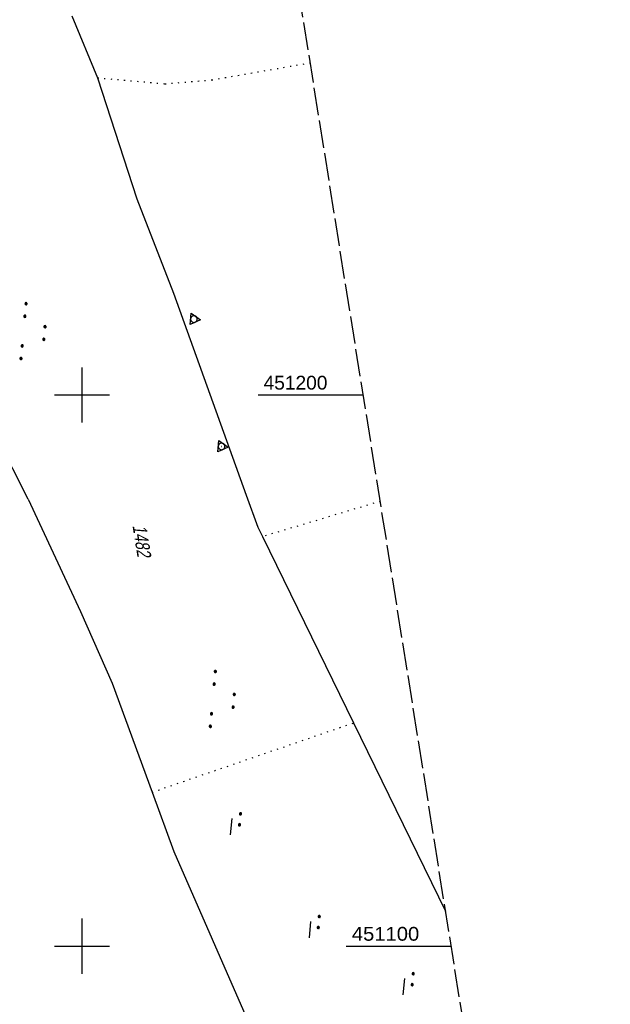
# Model space of a CAD drawing. Extents: x 508367 to 508796, y 450874 to 451833.
# Tile 11 of 37: x 508689 to 508796, y 451089 to 451268. Entities that reach past the tile are written whole.
import ezdxf

# ---------------------------------------------------------------- set-up
doc = ezdxf.new("R2010")
doc.units = 0
doc.header["$LTSCALE"] = 10
doc.header["$MEASUREMENT"] = 0
for name, pattern in [('LT00', [0]), ('LT14', [0.6, 0.5, -0.1]), ('PUNKTX2_STR', [0.6, 0.1, -0.5])]:
    doc.linetypes.add(name, pattern=pattern)
doc.layers.get('0').update_dxf_attribs({"linetype": 'LT00'})
doc.layers.add('-BLATT_121-RAND', color=7, linetype='LT14', plot=False)
for name, color, linetype in [('DFK_FLUR_NR', 250, 'LT00'), ('DFK_KATASTER', 250, 'LT00'), ('DFK_NUTZUNG', 250, 'LT00'), ('DFK_NUTZUNGSGRENZE', 70, 'PUNKTX2_STR'), ('DFK_TOPO-SYM', 252, 'LT00'), ('DFK_VERMPKT', 252, 'LT00'), ('V121_RASTER', 250, 'LT00')]:
    doc.layers.add(name, color=color, linetype=linetype)
doc.styles.get("Standard").update_dxf_attribs({"font": 'ARIAL.TTF'})

# ---------------------------------------------------------------- blocks, each defined once
blk = doc.blocks.new('SYMB7001')
at = {"color": 0, "linetype": 'ByBlock'}
for p, q in [((-0.869, -0.506), (0, 1.001)), ((-0.5005, 0), (-0.496554, -0.062729)), ((0, 1.001), (0.869, -0.506)), ((0.869, -0.506), (-0.869, -0.506))]:
    blk.add_line(p, q, dxfattribs=at)
for points in [[(0.5005, 0), (0.496553, 0.062729), (0.484776, 0.124469), (0.465353, 0.184246), (0.438592, 0.241118), (0.404913, 0.294187), (0.364849, 0.342616), (0.319031, 0.385642), (0.268181, 0.422586), (0.213103, 0.452866), (0.154663, 0.476004), (0.093784, 0.491635), (0.031427, 0.499512), (-0.031427, 0.499512), (-0.093784, 0.491635), (-0.154663, 0.476004), (-0.213103, 0.452866), (-0.268181, 0.422586), (-0.319031, 0.385642), (-0.364849, 0.342616), (-0.404913, 0.294187), (-0.438592, 0.241118), (-0.465353, 0.184246), (-0.484776, 0.124469), (-0.496554, 0.062729), (-0.5005, 0)], [(0.031427, -0.499513), (0.093784, -0.491635), (0.154663, -0.476004), (0.213103, -0.452866), (0.268182, -0.422587), (0.319031, -0.385642), (0.364849, -0.342616), (0.404913, -0.294187), (0.438592, -0.241118), (0.465354, -0.184247), (0.484776, -0.124469), (0.496554, -0.062729), (0.500501, 0)], [(-0.496554, -0.062729), (-0.484776, -0.124469), (-0.465353, -0.184246), (-0.438592, -0.241118), (-0.404913, -0.294187), (-0.364849, -0.342616), (-0.319031, -0.385642), (-0.268182, -0.422586), (-0.213103, -0.452866), (-0.154663, -0.476004), (-0.093784, -0.491635), (-0.031427, -0.499513), (0.031427, -0.499513)]]:
    blk.add_lwpolyline(points, dxfattribs=at)
blk = doc.blocks.new('SYMB7301')
at = {"color": 0, "linetype": 'ByBlock'}
for p, q in [((-0.128693, 0), (0, 0.128693)), ((0, -0.128693), (-0.128693, 0)), ((0, 0.128693), (0.128693, 0)), ((0.128693, 0), (0, -0.128693)), ((0.000059, -0.009738), (0.000059, 0.009897)), ((-0.00901, -0.004339), (-0.002225, -0.009749))]:
    blk.add_line(p, q, dxfattribs=at)
for points in [[(-0.002225, 0.009749), (-0.00901, 0.004339), (-0.00901, -0.004339)], [(0.01, 0), (0.006235, 0.007818), (-0.002225, 0.009749)], [(-0.002225, -0.009749), (0.006235, -0.007818), (0.01, 0)]]:
    blk.add_lwpolyline(points, dxfattribs=at)
blk = doc.blocks.new('SYMB7271')
at = {"color": 0, "linetype": 'ByBlock'}
for p, q in [((-0.215, 0.087919), (-0.215, 0.062081)), ((-0.21, 0.057895), (-0.21, 0.092105)), ((-0.205, 0.094164), (-0.205, 0.055836)), ((-0.2, 0.055204), (-0.2, 0.094796)), ((-0.195, 0.094164), (-0.195, 0.055836)), ((-0.19, 0.057895), (-0.19, 0.092105)), ((-0.185, 0.087919), (-0.185, 0.062081)), ((-0.18, 0.074874), (-0.18, 0.075146)), ((-0.015, 0.087919), (-0.015, 0.062081)), ((-0.01, 0.057895), (-0.01, 0.092105)), ((-0.005, 0.094164), (-0.005, 0.055836)), ((0, 0.055204), (0, 0.094796)), ((0.005, 0.094164), (0.005, 0.055836)), ((0.01, 0.057895), (0.01, 0.092105)), ((0.015, 0.087919), (0.015, 0.062081)), ((0.02, 0.074874), (0.02, 0.075146)), ((-0.1, -0.075), (0.2, -0.075))]:
    blk.add_line(p, q, dxfattribs=at)
for points in [[(-0.18, 0.075), (-0.181981, 0.083678), (-0.18753, 0.090637), (-0.19555, 0.094499), (-0.20445, 0.094499), (-0.21247, 0.090637), (-0.218019, 0.083678), (-0.22, 0.075), (-0.218019, 0.066322), (-0.21247, 0.059363), (-0.20445, 0.055501), (-0.19555, 0.055501), (-0.18753, 0.059363), (-0.181981, 0.066322), (-0.18, 0.075)], [(0.00445, 0.094499), (-0.00445, 0.094499), (-0.01247, 0.090637), (-0.018019, 0.083678), (-0.02, 0.075), (-0.018019, 0.066322), (-0.01247, 0.059363), (-0.00445, 0.055501)], [(-0.00445, 0.055501), (0.00445, 0.055501), (0.01247, 0.059363), (0.018019, 0.066322), (0.02, 0.075)], [(0.02, 0.075), (0.018019, 0.083678), (0.01247, 0.090637), (0.00445, 0.094499)]]:
    blk.add_lwpolyline(points, dxfattribs=at)
blk = doc.blocks.new('SYMB7111')
at = {"color": 0, "linetype": 'ByBlock'}
for p, q in [((-0.13, 0.202919), (-0.13, 0.177081)), ((-0.125, 0.172895), (-0.125, 0.207105)), ((-0.12, 0.209164), (-0.12, 0.170836)), ((-0.115, 0.170204), (-0.115, 0.209796)), ((-0.11, 0.209164), (-0.11, 0.170836)), ((-0.105, 0.172895), (-0.105, 0.207105)), ((-0.1, 0.202919), (-0.1, 0.177081)), ((-0.095, 0.189874), (-0.095, 0.190146)), ((0.1, 0.202919), (0.1, 0.177081)), ((0.105, 0.172895), (0.105, 0.207105)), ((0.11, 0.209164), (0.11, 0.170836)), ((0.115, 0.170204), (0.115, 0.209796)), ((0.12, 0.209164), (0.12, 0.170836)), ((0.125, 0.172895), (0.125, 0.207105)), ((0.13, 0.202919), (0.13, 0.177081)), ((0.135, 0.189874), (0.135, 0.190146)), ((-0.515, -0.177081), (-0.515, -0.202919)), ((-0.51, -0.207105), (-0.51, -0.172895)), ((-0.505, -0.170836), (-0.505, -0.209164)), ((-0.5, -0.209796), (-0.5, -0.170204)), ((-0.495, -0.170836), (-0.495, -0.209164)), ((-0.49, -0.207105), (-0.49, -0.172895)), ((-0.485, -0.177081), (-0.485, -0.202919)), ((-0.285, -0.177081), (-0.285, -0.202919)), ((-0.28, -0.207105), (-0.28, -0.172895)), ((-0.275, -0.170836), (-0.275, -0.209164)), ((-0.27, -0.209796), (-0.27, -0.170204)), ((-0.265, -0.170836), (-0.265, -0.209164)), ((-0.26, -0.207105), (-0.26, -0.172895)), ((-0.255, -0.177081), (-0.255, -0.202919)), ((0.255, -0.177081), (0.255, -0.202919)), ((0.26, -0.207105), (0.26, -0.172895)), ((0.265, -0.170836), (0.265, -0.209164)), ((0.27, -0.209796), (0.27, -0.170204)), ((0.275, -0.170836), (0.275, -0.209164)), ((0.28, -0.207105), (0.28, -0.172895)), ((0.285, -0.177081), (0.285, -0.202919)), ((0.485, -0.177081), (0.485, -0.202919)), ((0.49, -0.207105), (0.49, -0.172895)), ((0.495, -0.170836), (0.495, -0.209164)), ((0.5, -0.209796), (0.5, -0.170204)), ((0.505, -0.170836), (0.505, -0.209164)), ((0.51, -0.207105), (0.51, -0.172895)), ((0.515, -0.177081), (0.515, -0.202919)), ((-0.48, -0.190126), (-0.48, -0.189854)), ((-0.25, -0.190126), (-0.25, -0.189854)), ((0.29, -0.190126), (0.29, -0.189854)), ((0.52, -0.190126), (0.52, -0.189854))]:
    blk.add_line(p, q, dxfattribs=at)
for points in [[(-0.095, 0.19), (-0.096981, 0.198678), (-0.10253, 0.205637), (-0.11055, 0.209499), (-0.11945, 0.209499), (-0.12747, 0.205637), (-0.133019, 0.198678), (-0.135, 0.19), (-0.133019, 0.181322), (-0.12747, 0.174363), (-0.11945, 0.170501), (-0.11055, 0.170501), (-0.10253, 0.174363), (-0.096981, 0.181322), (-0.095, 0.19)], [(0.135, 0.19), (0.133019, 0.198678), (0.12747, 0.205637), (0.11945, 0.209499), (0.11055, 0.209499), (0.10253, 0.205637), (0.096981, 0.198678), (0.095, 0.19), (0.096981, 0.181322), (0.10253, 0.174363), (0.11055, 0.170501), (0.11945, 0.170501), (0.12747, 0.174363), (0.133019, 0.181322), (0.135, 0.19)], [(-0.48, -0.19), (-0.481981, -0.181322), (-0.48753, -0.174363), (-0.49555, -0.170501), (-0.50445, -0.170501), (-0.51247, -0.174363), (-0.518019, -0.181322), (-0.52, -0.19), (-0.518019, -0.198678), (-0.51247, -0.205637), (-0.50445, -0.209499), (-0.49555, -0.209499), (-0.48753, -0.205637), (-0.481981, -0.198678), (-0.48, -0.19)], [(-0.25, -0.19), (-0.251981, -0.181322), (-0.25753, -0.174363), (-0.26555, -0.170501), (-0.27445, -0.170501), (-0.28247, -0.174363), (-0.288019, -0.181322), (-0.29, -0.19), (-0.288019, -0.198678), (-0.28247, -0.205637), (-0.27445, -0.209499), (-0.26555, -0.209499), (-0.25753, -0.205637), (-0.251981, -0.198678), (-0.25, -0.19)], [(0.29, -0.19), (0.288019, -0.181322), (0.28247, -0.174363), (0.27445, -0.170501), (0.26555, -0.170501), (0.25753, -0.174363), (0.251981, -0.181322), (0.25, -0.19), (0.251981, -0.198678), (0.25753, -0.205637), (0.26555, -0.209499), (0.27445, -0.209499), (0.28247, -0.205637), (0.288019, -0.198678), (0.29, -0.19)], [(0.52, -0.19), (0.518019, -0.181322), (0.51247, -0.174363), (0.50445, -0.170501), (0.49555, -0.170501), (0.48753, -0.174363), (0.481981, -0.181322), (0.48, -0.19), (0.481981, -0.198678), (0.48753, -0.205637), (0.49555, -0.209499), (0.50445, -0.209499), (0.51247, -0.205637), (0.518019, -0.198678), (0.52, -0.19)]]:
    blk.add_lwpolyline(points, dxfattribs=at)

msp = doc.modelspace()

# ---------------------------------------------------------------- linework, layer by layer
at = {"layer": '-BLATT_121-RAND'}
msp.add_lwpolyline([(508366.71, 451787.23), (508512.47, 450873.79), (508795.89, 450919.01), (508650.12, 451832.45), (508366.71, 451787.23)], dxfattribs=at)
at = {"layer": 'DFK_KATASTER'}
for p, q in [((508698.17, 451268.84), (508702.82, 451257.57)), ((508702.82, 451257.57), (508709.96, 451235.59)), ((508709.96, 451235.59), (508716.59, 451218.48)), ((508716.59, 451218.48), (508729.8, 451181.84)), ((508690.19, 451181.14), (508680.47, 451200.27)), ((508729.8, 451181.84), (508731.93, 451176.06)), ((508690.19, 451181.14), (508699.72, 451160.74)), ((508731.93, 451176.06), (508732.78, 451174.32)), ((508732.78, 451174.32), (508749.3, 451140.53)), ((508699.72, 451160.74), (508705.44, 451147.76)), ((508705.44, 451147.76), (508712.71, 451127.95)), ((508749.3, 451140.53), (508765.99, 451106.36)), ((508712.71, 451127.95), (508716.66, 451117.21)), ((508716.66, 451117.21), (508737.33, 451069.96))]:
    msp.add_line(p, q, dxfattribs=at)
at = {"layer": 'DFK_NUTZUNGSGRENZE', "ltscale": 0.2}
for p, q in [((508723.57, 451257.19), (508741.43, 451260.3)), ((508702.82, 451257.57), (508715.05, 451256.49)), ((508715.05, 451256.49), (508723.57, 451257.19)), ((508754.12, 451180.72), (508732.78, 451174.32)), ((508712.71, 451127.95), (508749.3, 451140.53))]:
    msp.add_line(p, q, dxfattribs=at)
at = {"layer": 'V121_RASTER'}
for p, q in [((508700, 451195), (508700, 451205)), ((508705, 451200), (508695, 451200)), ((508751.05, 451200), (508731.99, 451200)), ((508700, 451095), (508700, 451105)), ((508695, 451100), (508705, 451100)), ((508747.95, 451100), (508767.01, 451100))]:
    msp.add_line(p, q, dxfattribs=at)

# ---------------------------------------------------------------- block references
at = {"layer": 'DFK_NUTZUNG', "xscale": 10.00000000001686, "yscale": 10, "zscale": 10, "rotation": 264.7377100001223}
for name, p in [('SYMB7111', (508691.27, 451211.44)), ('SYMB7111', (508725.63, 451144.7)), ('SYMB7271', (508727.84, 451122.11)), ('SYMB7271', (508742.13, 451103.45)), ('SYMB7271', (508759.18, 451093.09))]:
    msp.add_blockref(name, p, dxfattribs=at)
at = {"layer": 'DFK_TOPO-SYM', "xscale": 0.09999999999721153, "yscale": 0.09999999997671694, "zscale": 0.1, "rotation": 0.001159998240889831}
msp.add_blockref('SYMB7301', (508725.35, 451190.68), dxfattribs=at)
at = {"layer": 'DFK_VERMPKT', "xscale": 1.200000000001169, "yscale": 1.200000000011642, "zscale": 1.2, "rotation": 264.7377100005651}
for p in [(508720.3, 451213.79), (508725.32, 451190.69)]:
    msp.add_blockref('SYMB7001', p, dxfattribs=at)

# ---------------------------------------------------------------- texts
at = {"layer": 'DFK_FLUR_NR', "oblique": 13.754, "width": 0.75}
msp.add_text('1482', height=2.5, rotation=279.0666, dxfattribs=at).set_placement((508709.15, 451176.31))
at = {"layer": 'V121_RASTER'}
for s, width, p in [(' 451200', 0.994, (508731.99, 451201)), (' 451100', 1.05, (508747.95, 451101))]:
    msp.add_text(s, height=2.5, rotation=-0.0007, dxfattribs=dict(at, width=width)).set_placement(p)

doc.saveas('drawing.dxf')
